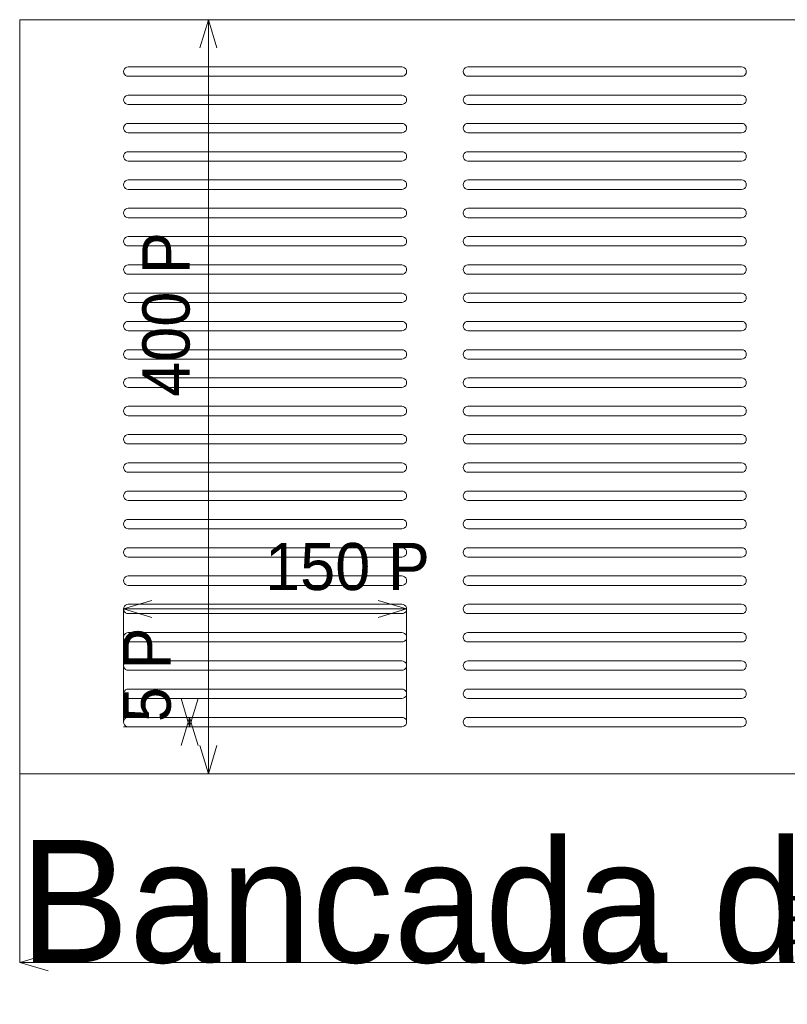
# Model space of a CAD drawing. Header units: millimetres. Extents: x -2233 to 61924, y -68080 to 6847.
# Tile 3 of 256: x 0 to 407, y -61322 to -60800. Entities that reach past the tile are written whole.
import ezdxf

# ---------------------------------------------------------------- set-up
doc = ezdxf.new("R2010")
doc.units = ezdxf.units.MM
for name, color, linetype, lineweight in [('COTAS_P', 1, 'Continuous', 0), ('R27_PANEL_5MM', 7, 'Continuous', 0), ('TEXTOS', 4, 'Continuous', 0)]:
    doc.layers.add(name, color=color, linetype=linetype, lineweight=lineweight)
doc.dimstyles.new('R19_10', dxfattribs={"dimtxt": 25, "dimasz": 15, "dimexe": 15, "dimexo": 8, "dimgap": 10, "dimtad": 1, "dimtih": 1, "dimtoh": 1, "dimdsep": 46, "dimcen": 0.09, "dimadec": 0, "dimazin": 0, "dimtfac": 1, "dimtdec": 4, "dimtofl": 0, "dimtmove": 0, "dimatfit": 3, "dimfxl": 1, "dimtolj": 1, "dimtzin": 0, "dimarcsym": 0})

# ---------------------------------------------------------------- blocks, each defined once
blk = doc.blocks.new('DIM_R27_67')
at = {"layer": 'COTAS_P'}
for p, q in [((0, -61200), (0, -61300)), ((800, -61200), (800, -61300)), ((0, -61300), (15, -61295.5)), ((800, -61300), (785, -61295.5)), ((0, -61300), (800, -61300)), ((0, -61300), (15, -61304.5)), ((800, -61300), (785, -61304.5))]:
    blk.add_line(p, q, dxfattribs=at)
blk.add_text('800 P', height=25, dxfattribs=at).set_placement((400, -61290))
blk = doc.blocks.new('DIM_R27_68')
at = {"layer": 'COTAS_P'}
for p, q in [((0, -60800), (100, -60800)), ((100, -60800), (95.5, -60815)), ((100, -61200), (100, -60800)), ((100, -60800), (104.5, -60815)), ((100, -61200), (95.5, -61185)), ((100, -61200), (104.5, -61185)), ((0, -61200), (100, -61200))]:
    blk.add_line(p, q, dxfattribs=at)
blk.add_text('400 P', height=25, rotation=90, dxfattribs=at).set_placement((90, -61000))
blk = doc.blocks.new('DIM_R27_69')
at = {"layer": 'COTAS_P'}
for p, q in [((90, -61175), (85.5, -61160)), ((90, -61175), (94.5, -61160)), ((55, -61170), (90, -61170)), ((90, -61170), (85.5, -61185)), ((90, -61175), (90, -61170)), ((90, -61170), (94.5, -61185)), ((55, -61175), (90, -61175))]:
    blk.add_line(p, q, dxfattribs=at)
blk.add_text('5 P', height=25, rotation=90, dxfattribs=at).set_placement((80, -61172.5))
blk = doc.blocks.new('DIM_R27_70')
at = {"layer": 'COTAS_P'}
for p, q in [((55, -61112.5), (70, -61108)), ((205, -61112.5), (190, -61108)), ((55, -61172.5), (55, -61112.5)), ((55, -61112.5), (205, -61112.5)), ((55, -61112.5), (70, -61117)), ((205, -61112.5), (190, -61117)), ((205, -61172.5), (205, -61112.5))]:
    blk.add_line(p, q, dxfattribs=at)
blk.add_text('150 P', height=25, dxfattribs=at).set_placement((130, -61102.5))

msp = doc.modelspace()

# ---------------------------------------------------------------- linework, layer by layer
at = {"layer": 'R27_PANEL_5MM'}
for p, q in [((800, -60800), (0, -60800)), ((0, -60800), (0, -61200)), ((55, -60827.5), (55.122, -60826.727)), ((55.122, -60826.727), (55.477, -60826.031)), ((55.477, -60826.031), (56.031, -60825.477)), ((56.031, -60825.477), (56.727, -60825.122)), ((56.727, -60825.122), (57.5, -60825)), ((57.5, -60825), (202.5, -60825)), ((202.5, -60825), (203.273, -60825.122)), ((203.273, -60825.122), (203.969, -60825.477)), ((203.969, -60825.477), (204.523, -60826.031)), ((204.523, -60826.031), (204.878, -60826.727)), ((204.878, -60826.727), (205, -60827.5)), ((235, -60827.5), (235.122, -60826.727)), ((235.122, -60826.727), (235.477, -60826.031)), ((235.477, -60826.031), (236.031, -60825.477)), ((236.031, -60825.477), (236.727, -60825.122)), ((236.727, -60825.122), (237.5, -60825)), ((237.5, -60825), (382.5, -60825)), ((382.5, -60825), (383.273, -60825.122)), ((383.273, -60825.122), (383.969, -60825.477)), ((383.969, -60825.477), (384.523, -60826.031)), ((384.523, -60826.031), (384.878, -60826.727)), ((384.878, -60826.727), (385, -60827.5)), ((55.122, -60828.273), (55, -60827.5)), ((55.477, -60828.969), (55.122, -60828.273)), ((56.031, -60829.523), (55.477, -60828.969)), ((56.727, -60829.878), (56.031, -60829.523)), ((57.5, -60830), (56.727, -60829.878)), ((202.5, -60830), (57.5, -60830)), ((203.273, -60829.878), (202.5, -60830)), ((203.969, -60829.523), (203.273, -60829.878)), ((204.523, -60828.969), (203.969, -60829.523)), ((204.878, -60828.273), (204.523, -60828.969)), ((205, -60827.5), (204.878, -60828.273)), ((235.122, -60828.273), (235, -60827.5)), ((235.477, -60828.969), (235.122, -60828.273)), ((236.031, -60829.523), (235.477, -60828.969)), ((236.727, -60829.878), (236.031, -60829.523)), ((237.5, -60830), (236.727, -60829.878)), ((382.5, -60830), (237.5, -60830)), ((383.273, -60829.878), (382.5, -60830)), ((383.969, -60829.523), (383.273, -60829.878)), ((384.523, -60828.969), (383.969, -60829.523)), ((384.878, -60828.273), (384.523, -60828.969)), ((385, -60827.5), (384.878, -60828.273)), ((55, -60842.5), (55.122, -60841.727)), ((55.122, -60843.273), (55, -60842.5)), ((55.122, -60841.727), (55.477, -60841.031)), ((55.477, -60841.031), (56.031, -60840.477)), ((56.031, -60840.477), (56.727, -60840.122)), ((56.727, -60840.122), (57.5, -60840)), ((57.5, -60840), (202.5, -60840)), ((202.5, -60840), (203.273, -60840.122)), ((203.273, -60840.122), (203.969, -60840.477)), ((203.969, -60840.477), (204.523, -60841.031)), ((204.523, -60841.031), (204.878, -60841.727)), ((204.878, -60841.727), (205, -60842.5)), ((205, -60842.5), (204.878, -60843.273)), ((235, -60842.5), (235.122, -60841.727)), ((235.122, -60843.273), (235, -60842.5)), ((235.122, -60841.727), (235.477, -60841.031)), ((235.477, -60841.031), (236.031, -60840.477)), ((236.031, -60840.477), (236.727, -60840.122)), ((236.727, -60840.122), (237.5, -60840)), ((237.5, -60840), (382.5, -60840)), ((382.5, -60840), (383.273, -60840.122)), ((383.273, -60840.122), (383.969, -60840.477)), ((383.969, -60840.477), (384.523, -60841.031)), ((384.523, -60841.031), (384.878, -60841.727)), ((384.878, -60841.727), (385, -60842.5)), ((385, -60842.5), (384.878, -60843.273)), ((55.477, -60843.969), (55.122, -60843.273)), ((56.031, -60844.523), (55.477, -60843.969)), ((56.727, -60844.878), (56.031, -60844.523)), ((57.5, -60845), (56.727, -60844.878)), ((202.5, -60845), (57.5, -60845)), ((203.273, -60844.878), (202.5, -60845)), ((203.969, -60844.523), (203.273, -60844.878)), ((204.523, -60843.969), (203.969, -60844.523)), ((204.878, -60843.273), (204.523, -60843.969)), ((235.477, -60843.969), (235.122, -60843.273)), ((236.031, -60844.523), (235.477, -60843.969)), ((236.727, -60844.878), (236.031, -60844.523)), ((237.5, -60845), (236.727, -60844.878)), ((382.5, -60845), (237.5, -60845)), ((383.273, -60844.878), (382.5, -60845)), ((383.969, -60844.523), (383.273, -60844.878)), ((384.523, -60843.969), (383.969, -60844.523)), ((384.878, -60843.273), (384.523, -60843.969)), ((55, -60857.5), (55.122, -60856.727)), ((55.122, -60858.273), (55, -60857.5)), ((55.122, -60856.727), (55.477, -60856.031)), ((55.477, -60858.969), (55.122, -60858.273)), ((55.477, -60856.031), (56.031, -60855.477)), ((56.031, -60855.477), (56.727, -60855.122)), ((56.727, -60855.122), (57.5, -60855)), ((57.5, -60855), (202.5, -60855)), ((202.5, -60855), (203.273, -60855.122)), ((203.273, -60855.122), (203.969, -60855.477)), ((203.969, -60855.477), (204.523, -60856.031)), ((204.523, -60856.031), (204.878, -60856.727)), ((204.878, -60858.273), (204.523, -60858.969)), ((204.878, -60856.727), (205, -60857.5)), ((205, -60857.5), (204.878, -60858.273)), ((235, -60857.5), (235.122, -60856.727)), ((235.122, -60858.273), (235, -60857.5)), ((235.122, -60856.727), (235.477, -60856.031)), ((235.477, -60858.969), (235.122, -60858.273)), ((235.477, -60856.031), (236.031, -60855.477)), ((236.031, -60855.477), (236.727, -60855.122)), ((236.727, -60855.122), (237.5, -60855)), ((237.5, -60855), (382.5, -60855)), ((382.5, -60855), (383.273, -60855.122)), ((383.273, -60855.122), (383.969, -60855.477)), ((383.969, -60855.477), (384.523, -60856.031)), ((384.523, -60856.031), (384.878, -60856.727)), ((384.878, -60858.273), (384.523, -60858.969)), ((384.878, -60856.727), (385, -60857.5)), ((385, -60857.5), (384.878, -60858.273)), ((56.031, -60859.523), (55.477, -60858.969)), ((56.727, -60859.878), (56.031, -60859.523)), ((57.5, -60860), (56.727, -60859.878)), ((202.5, -60860), (57.5, -60860)), ((203.273, -60859.878), (202.5, -60860)), ((203.969, -60859.523), (203.273, -60859.878)), ((204.523, -60858.969), (203.969, -60859.523)), ((236.031, -60859.523), (235.477, -60858.969)), ((236.727, -60859.878), (236.031, -60859.523)), ((237.5, -60860), (236.727, -60859.878)), ((382.5, -60860), (237.5, -60860)), ((383.273, -60859.878), (382.5, -60860)), ((383.969, -60859.523), (383.273, -60859.878)), ((384.523, -60858.969), (383.969, -60859.523)), ((55, -60872.5), (55.122, -60871.727)), ((55.122, -60873.273), (55, -60872.5)), ((55.122, -60871.727), (55.477, -60871.031)), ((55.477, -60873.969), (55.122, -60873.273)), ((55.477, -60871.031), (56.031, -60870.477)), ((56.031, -60874.523), (55.477, -60873.969)), ((56.031, -60870.477), (56.727, -60870.122)), ((56.727, -60870.122), (57.5, -60870)), ((57.5, -60870), (202.5, -60870)), ((202.5, -60870), (203.273, -60870.122)), ((203.273, -60870.122), (203.969, -60870.477)), ((203.969, -60870.477), (204.523, -60871.031)), ((204.523, -60873.969), (203.969, -60874.523)), ((204.523, -60871.031), (204.878, -60871.727)), ((204.878, -60873.273), (204.523, -60873.969)), ((204.878, -60871.727), (205, -60872.5)), ((205, -60872.5), (204.878, -60873.273)), ((235, -60872.5), (235.122, -60871.727)), ((235.122, -60873.273), (235, -60872.5)), ((235.122, -60871.727), (235.477, -60871.031)), ((235.477, -60873.969), (235.122, -60873.273)), ((235.477, -60871.031), (236.031, -60870.477)), ((236.031, -60874.523), (235.477, -60873.969)), ((236.031, -60870.477), (236.727, -60870.122)), ((236.727, -60870.122), (237.5, -60870)), ((237.5, -60870), (382.5, -60870)), ((382.5, -60870), (383.273, -60870.122)), ((383.273, -60870.122), (383.969, -60870.477)), ((383.969, -60870.477), (384.523, -60871.031)), ((384.523, -60873.969), (383.969, -60874.523)), ((384.523, -60871.031), (384.878, -60871.727)), ((384.878, -60873.273), (384.523, -60873.969)), ((384.878, -60871.727), (385, -60872.5)), ((385, -60872.5), (384.878, -60873.273)), ((56.727, -60874.878), (56.031, -60874.523)), ((57.5, -60875), (56.727, -60874.878)), ((202.5, -60875), (57.5, -60875)), ((203.273, -60874.878), (202.5, -60875)), ((203.969, -60874.523), (203.273, -60874.878)), ((236.727, -60874.878), (236.031, -60874.523)), ((237.5, -60875), (236.727, -60874.878)), ((382.5, -60875), (237.5, -60875)), ((383.273, -60874.878), (382.5, -60875)), ((383.969, -60874.523), (383.273, -60874.878)), ((55, -60887.5), (55.122, -60886.727)), ((55.122, -60888.273), (55, -60887.5)), ((55.122, -60886.727), (55.477, -60886.031)), ((55.477, -60888.969), (55.122, -60888.273)), ((55.477, -60886.031), (56.031, -60885.477)), ((56.031, -60889.523), (55.477, -60888.969)), ((56.031, -60885.477), (56.727, -60885.122)), ((56.727, -60889.878), (56.031, -60889.523)), ((56.727, -60885.122), (57.5, -60885)), ((57.5, -60890), (56.727, -60889.878)), ((57.5, -60885), (202.5, -60885)), ((202.5, -60890), (57.5, -60890)), ((202.5, -60885), (203.273, -60885.122)), ((203.273, -60889.878), (202.5, -60890)), ((203.273, -60885.122), (203.969, -60885.477)), ((203.969, -60889.523), (203.273, -60889.878)), ((203.969, -60885.477), (204.523, -60886.031)), ((204.523, -60888.969), (203.969, -60889.523)), ((204.523, -60886.031), (204.878, -60886.727)), ((204.878, -60888.273), (204.523, -60888.969)), ((204.878, -60886.727), (205, -60887.5)), ((205, -60887.5), (204.878, -60888.273)), ((235, -60887.5), (235.122, -60886.727)), ((235.122, -60888.273), (235, -60887.5)), ((235.122, -60886.727), (235.477, -60886.031)), ((235.477, -60888.969), (235.122, -60888.273)), ((235.477, -60886.031), (236.031, -60885.477)), ((236.031, -60889.523), (235.477, -60888.969)), ((236.031, -60885.477), (236.727, -60885.122)), ((236.727, -60889.878), (236.031, -60889.523)), ((236.727, -60885.122), (237.5, -60885)), ((237.5, -60890), (236.727, -60889.878)), ((237.5, -60885), (382.5, -60885)), ((382.5, -60890), (237.5, -60890)), ((382.5, -60885), (383.273, -60885.122)), ((383.273, -60889.878), (382.5, -60890)), ((383.273, -60885.122), (383.969, -60885.477)), ((383.969, -60889.523), (383.273, -60889.878)), ((383.969, -60885.477), (384.523, -60886.031)), ((384.523, -60888.969), (383.969, -60889.523)), ((384.523, -60886.031), (384.878, -60886.727)), ((384.878, -60888.273), (384.523, -60888.969)), ((384.878, -60886.727), (385, -60887.5)), ((385, -60887.5), (384.878, -60888.273)), ((55.477, -60901.031), (56.031, -60900.477)), ((56.031, -60900.477), (56.727, -60900.122)), ((56.727, -60900.122), (57.5, -60900)), ((57.5, -60900), (202.5, -60900)), ((202.5, -60900), (203.273, -60900.122)), ((203.273, -60900.122), (203.969, -60900.477)), ((203.969, -60900.477), (204.523, -60901.031)), ((235.477, -60901.031), (236.031, -60900.477)), ((236.031, -60900.477), (236.727, -60900.122)), ((236.727, -60900.122), (237.5, -60900)), ((237.5, -60900), (382.5, -60900)), ((382.5, -60900), (383.273, -60900.122)), ((383.273, -60900.122), (383.969, -60900.477)), ((383.969, -60900.477), (384.523, -60901.031)), ((55, -60902.5), (55.122, -60901.727)), ((55.122, -60903.273), (55, -60902.5)), ((55.122, -60901.727), (55.477, -60901.031)), ((55.477, -60903.969), (55.122, -60903.273)), ((56.031, -60904.523), (55.477, -60903.969)), ((56.727, -60904.878), (56.031, -60904.523)), ((57.5, -60905), (56.727, -60904.878)), ((202.5, -60905), (57.5, -60905)), ((203.273, -60904.878), (202.5, -60905)), ((203.969, -60904.523), (203.273, -60904.878)), ((204.523, -60903.969), (203.969, -60904.523)), ((204.523, -60901.031), (204.878, -60901.727)), ((204.878, -60903.273), (204.523, -60903.969)), ((204.878, -60901.727), (205, -60902.5)), ((205, -60902.5), (204.878, -60903.273)), ((235, -60902.5), (235.122, -60901.727)), ((235.122, -60903.273), (235, -60902.5)), ((235.122, -60901.727), (235.477, -60901.031)), ((235.477, -60903.969), (235.122, -60903.273)), ((236.031, -60904.523), (235.477, -60903.969)), ((236.727, -60904.878), (236.031, -60904.523)), ((237.5, -60905), (236.727, -60904.878)), ((382.5, -60905), (237.5, -60905)), ((383.273, -60904.878), (382.5, -60905)), ((383.969, -60904.523), (383.273, -60904.878)), ((384.523, -60903.969), (383.969, -60904.523)), ((384.523, -60901.031), (384.878, -60901.727)), ((384.878, -60903.273), (384.523, -60903.969)), ((384.878, -60901.727), (385, -60902.5)), ((385, -60902.5), (384.878, -60903.273)), ((55.122, -60916.727), (55.477, -60916.031)), ((55.477, -60916.031), (56.031, -60915.477)), ((56.031, -60915.477), (56.727, -60915.122)), ((56.727, -60915.122), (57.5, -60915)), ((57.5, -60915), (202.5, -60915)), ((202.5, -60915), (203.273, -60915.122)), ((203.273, -60915.122), (203.969, -60915.477)), ((203.969, -60915.477), (204.523, -60916.031)), ((204.523, -60916.031), (204.878, -60916.727)), ((235.122, -60916.727), (235.477, -60916.031)), ((235.477, -60916.031), (236.031, -60915.477)), ((236.031, -60915.477), (236.727, -60915.122)), ((236.727, -60915.122), (237.5, -60915)), ((237.5, -60915), (382.5, -60915)), ((382.5, -60915), (383.273, -60915.122)), ((383.273, -60915.122), (383.969, -60915.477)), ((383.969, -60915.477), (384.523, -60916.031)), ((384.523, -60916.031), (384.878, -60916.727)), ((55, -60917.5), (55.122, -60916.727)), ((55.122, -60918.273), (55, -60917.5)), ((55.477, -60918.969), (55.122, -60918.273)), ((56.031, -60919.523), (55.477, -60918.969)), ((56.727, -60919.878), (56.031, -60919.523)), ((57.5, -60920), (56.727, -60919.878)), ((202.5, -60920), (57.5, -60920)), ((203.273, -60919.878), (202.5, -60920)), ((203.969, -60919.523), (203.273, -60919.878)), ((204.523, -60918.969), (203.969, -60919.523)), ((204.878, -60918.273), (204.523, -60918.969)), ((204.878, -60916.727), (205, -60917.5)), ((205, -60917.5), (204.878, -60918.273)), ((235, -60917.5), (235.122, -60916.727)), ((235.122, -60918.273), (235, -60917.5)), ((235.477, -60918.969), (235.122, -60918.273)), ((236.031, -60919.523), (235.477, -60918.969)), ((236.727, -60919.878), (236.031, -60919.523)), ((237.5, -60920), (236.727, -60919.878)), ((382.5, -60920), (237.5, -60920)), ((383.273, -60919.878), (382.5, -60920)), ((383.969, -60919.523), (383.273, -60919.878)), ((384.523, -60918.969), (383.969, -60919.523)), ((384.878, -60918.273), (384.523, -60918.969)), ((384.878, -60916.727), (385, -60917.5)), ((385, -60917.5), (384.878, -60918.273)), ((55, -60932.5), (55.122, -60931.727)), ((55.122, -60931.727), (55.477, -60931.031)), ((55.477, -60931.031), (56.031, -60930.477)), ((56.031, -60930.477), (56.727, -60930.122)), ((56.727, -60930.122), (57.5, -60930)), ((57.5, -60930), (202.5, -60930)), ((202.5, -60930), (203.273, -60930.122)), ((203.273, -60930.122), (203.969, -60930.477)), ((203.969, -60930.477), (204.523, -60931.031)), ((204.523, -60931.031), (204.878, -60931.727)), ((204.878, -60931.727), (205, -60932.5)), ((235, -60932.5), (235.122, -60931.727)), ((235.122, -60931.727), (235.477, -60931.031)), ((235.477, -60931.031), (236.031, -60930.477)), ((236.031, -60930.477), (236.727, -60930.122)), ((236.727, -60930.122), (237.5, -60930)), ((237.5, -60930), (382.5, -60930)), ((382.5, -60930), (383.273, -60930.122)), ((383.273, -60930.122), (383.969, -60930.477)), ((383.969, -60930.477), (384.523, -60931.031)), ((384.523, -60931.031), (384.878, -60931.727)), ((384.878, -60931.727), (385, -60932.5)), ((55.122, -60933.273), (55, -60932.5)), ((55.477, -60933.969), (55.122, -60933.273)), ((56.031, -60934.523), (55.477, -60933.969)), ((56.727, -60934.878), (56.031, -60934.523)), ((57.5, -60935), (56.727, -60934.878)), ((202.5, -60935), (57.5, -60935)), ((203.273, -60934.878), (202.5, -60935)), ((203.969, -60934.523), (203.273, -60934.878)), ((204.523, -60933.969), (203.969, -60934.523)), ((204.878, -60933.273), (204.523, -60933.969)), ((205, -60932.5), (204.878, -60933.273)), ((235.122, -60933.273), (235, -60932.5)), ((235.477, -60933.969), (235.122, -60933.273)), ((236.031, -60934.523), (235.477, -60933.969)), ((236.727, -60934.878), (236.031, -60934.523)), ((237.5, -60935), (236.727, -60934.878)), ((382.5, -60935), (237.5, -60935)), ((383.273, -60934.878), (382.5, -60935)), ((383.969, -60934.523), (383.273, -60934.878)), ((384.523, -60933.969), (383.969, -60934.523)), ((384.878, -60933.273), (384.523, -60933.969)), ((385, -60932.5), (384.878, -60933.273)), ((55, -60947.5), (55.122, -60946.727)), ((55.122, -60948.273), (55, -60947.5)), ((55.122, -60946.727), (55.477, -60946.031)), ((55.477, -60946.031), (56.031, -60945.477)), ((56.031, -60945.477), (56.727, -60945.122)), ((56.727, -60945.122), (57.5, -60945)), ((57.5, -60945), (202.5, -60945)), ((202.5, -60945), (203.273, -60945.122)), ((203.273, -60945.122), (203.969, -60945.477)), ((203.969, -60945.477), (204.523, -60946.031)), ((204.523, -60946.031), (204.878, -60946.727)), ((204.878, -60946.727), (205, -60947.5)), ((205, -60947.5), (204.878, -60948.273)), ((235, -60947.5), (235.122, -60946.727)), ((235.122, -60948.273), (235, -60947.5)), ((235.122, -60946.727), (235.477, -60946.031)), ((235.477, -60946.031), (236.031, -60945.477)), ((236.031, -60945.477), (236.727, -60945.122)), ((236.727, -60945.122), (237.5, -60945)), ((237.5, -60945), (382.5, -60945)), ((382.5, -60945), (383.273, -60945.122)), ((383.273, -60945.122), (383.969, -60945.477)), ((383.969, -60945.477), (384.523, -60946.031)), ((384.523, -60946.031), (384.878, -60946.727)), ((384.878, -60946.727), (385, -60947.5)), ((385, -60947.5), (384.878, -60948.273)), ((55.477, -60948.969), (55.122, -60948.273)), ((56.031, -60949.523), (55.477, -60948.969)), ((56.727, -60949.878), (56.031, -60949.523)), ((57.5, -60950), (56.727, -60949.878)), ((202.5, -60950), (57.5, -60950)), ((203.273, -60949.878), (202.5, -60950)), ((203.969, -60949.523), (203.273, -60949.878)), ((204.523, -60948.969), (203.969, -60949.523)), ((204.878, -60948.273), (204.523, -60948.969)), ((235.477, -60948.969), (235.122, -60948.273)), ((236.031, -60949.523), (235.477, -60948.969)), ((236.727, -60949.878), (236.031, -60949.523)), ((237.5, -60950), (236.727, -60949.878)), ((382.5, -60950), (237.5, -60950)), ((383.273, -60949.878), (382.5, -60950)), ((383.969, -60949.523), (383.273, -60949.878)), ((384.523, -60948.969), (383.969, -60949.523)), ((384.878, -60948.273), (384.523, -60948.969)), ((55, -60962.5), (55.122, -60961.727)), ((55.122, -60963.273), (55, -60962.5)), ((55.122, -60961.727), (55.477, -60961.031)), ((55.477, -60961.031), (56.031, -60960.477)), ((56.031, -60960.477), (56.727, -60960.122)), ((56.727, -60960.122), (57.5, -60960)), ((57.5, -60960), (202.5, -60960)), ((202.5, -60960), (203.273, -60960.122)), ((203.273, -60960.122), (203.969, -60960.477)), ((203.969, -60960.477), (204.523, -60961.031)), ((204.523, -60961.031), (204.878, -60961.727)), ((204.878, -60961.727), (205, -60962.5)), ((205, -60962.5), (204.878, -60963.273)), ((235, -60962.5), (235.122, -60961.727)), ((235.122, -60963.273), (235, -60962.5)), ((235.122, -60961.727), (235.477, -60961.031)), ((235.477, -60961.031), (236.031, -60960.477)), ((236.031, -60960.477), (236.727, -60960.122)), ((236.727, -60960.122), (237.5, -60960)), ((237.5, -60960), (382.5, -60960)), ((382.5, -60960), (383.273, -60960.122)), ((383.273, -60960.122), (383.969, -60960.477)), ((383.969, -60960.477), (384.523, -60961.031)), ((384.523, -60961.031), (384.878, -60961.727)), ((384.878, -60961.727), (385, -60962.5)), ((385, -60962.5), (384.878, -60963.273)), ((55.477, -60963.969), (55.122, -60963.273)), ((56.031, -60964.523), (55.477, -60963.969)), ((56.727, -60964.878), (56.031, -60964.523)), ((57.5, -60965), (56.727, -60964.878)), ((202.5, -60965), (57.5, -60965)), ((203.273, -60964.878), (202.5, -60965)), ((203.969, -60964.523), (203.273, -60964.878)), ((204.523, -60963.969), (203.969, -60964.523)), ((204.878, -60963.273), (204.523, -60963.969)), ((235.477, -60963.969), (235.122, -60963.273)), ((236.031, -60964.523), (235.477, -60963.969)), ((236.727, -60964.878), (236.031, -60964.523)), ((237.5, -60965), (236.727, -60964.878)), ((382.5, -60965), (237.5, -60965)), ((383.273, -60964.878), (382.5, -60965)), ((383.969, -60964.523), (383.273, -60964.878)), ((384.523, -60963.969), (383.969, -60964.523)), ((384.878, -60963.273), (384.523, -60963.969)), ((55, -60977.5), (55.122, -60976.727)), ((55.122, -60978.273), (55, -60977.5)), ((55.122, -60976.727), (55.477, -60976.031)), ((55.477, -60978.969), (55.122, -60978.273)), ((55.477, -60976.031), (56.031, -60975.477)), ((56.031, -60975.477), (56.727, -60975.122)), ((56.727, -60975.122), (57.5, -60975)), ((57.5, -60975), (202.5, -60975)), ((202.5, -60975), (203.273, -60975.122)), ((203.273, -60975.122), (203.969, -60975.477)), ((203.969, -60975.477), (204.523, -60976.031)), ((204.523, -60976.031), (204.878, -60976.727)), ((204.878, -60978.273), (204.523, -60978.969)), ((204.878, -60976.727), (205, -60977.5)), ((205, -60977.5), (204.878, -60978.273)), ((235, -60977.5), (235.122, -60976.727)), ((235.122, -60978.273), (235, -60977.5)), ((235.122, -60976.727), (235.477, -60976.031)), ((235.477, -60978.969), (235.122, -60978.273)), ((235.477, -60976.031), (236.031, -60975.477)), ((236.031, -60975.477), (236.727, -60975.122)), ((236.727, -60975.122), (237.5, -60975)), ((237.5, -60975), (382.5, -60975)), ((382.5, -60975), (383.273, -60975.122)), ((383.273, -60975.122), (383.969, -60975.477)), ((383.969, -60975.477), (384.523, -60976.031)), ((384.523, -60976.031), (384.878, -60976.727)), ((384.878, -60978.273), (384.523, -60978.969)), ((384.878, -60976.727), (385, -60977.5)), ((385, -60977.5), (384.878, -60978.273)), ((56.031, -60979.523), (55.477, -60978.969)), ((56.727, -60979.878), (56.031, -60979.523)), ((57.5, -60980), (56.727, -60979.878)), ((202.5, -60980), (57.5, -60980)), ((203.273, -60979.878), (202.5, -60980)), ((203.969, -60979.523), (203.273, -60979.878)), ((204.523, -60978.969), (203.969, -60979.523)), ((236.031, -60979.523), (235.477, -60978.969)), ((236.727, -60979.878), (236.031, -60979.523)), ((237.5, -60980), (236.727, -60979.878)), ((382.5, -60980), (237.5, -60980)), ((383.273, -60979.878), (382.5, -60980)), ((383.969, -60979.523), (383.273, -60979.878)), ((384.523, -60978.969), (383.969, -60979.523)), ((55, -60992.5), (55.122, -60991.727)), ((55.122, -60993.273), (55, -60992.5)), ((55.122, -60991.727), (55.477, -60991.031)), ((55.477, -60993.969), (55.122, -60993.273)), ((55.477, -60991.031), (56.031, -60990.477)), ((56.031, -60994.523), (55.477, -60993.969)), ((56.031, -60990.477), (56.727, -60990.122)), ((56.727, -60994.878), (56.031, -60994.523)), ((56.727, -60990.122), (57.5, -60990)), ((57.5, -60990), (202.5, -60990)), ((202.5, -60990), (203.273, -60990.122)), ((203.273, -60990.122), (203.969, -60990.477)), ((203.969, -60994.523), (203.273, -60994.878)), ((203.969, -60990.477), (204.523, -60991.031)), ((204.523, -60993.969), (203.969, -60994.523)), ((204.523, -60991.031), (204.878, -60991.727)), ((204.878, -60993.273), (204.523, -60993.969)), ((204.878, -60991.727), (205, -60992.5)), ((205, -60992.5), (204.878, -60993.273)), ((235, -60992.5), (235.122, -60991.727)), ((235.122, -60993.273), (235, -60992.5)), ((235.122, -60991.727), (235.477, -60991.031)), ((235.477, -60993.969), (235.122, -60993.273)), ((235.477, -60991.031), (236.031, -60990.477)), ((236.031, -60994.523), (235.477, -60993.969)), ((236.031, -60990.477), (236.727, -60990.122)), ((236.727, -60994.878), (236.031, -60994.523)), ((236.727, -60990.122), (237.5, -60990)), ((237.5, -60990), (382.5, -60990)), ((382.5, -60990), (383.273, -60990.122)), ((383.273, -60990.122), (383.969, -60990.477)), ((383.969, -60994.523), (383.273, -60994.878)), ((383.969, -60990.477), (384.523, -60991.031)), ((384.523, -60993.969), (383.969, -60994.523)), ((384.523, -60991.031), (384.878, -60991.727)), ((384.878, -60993.273), (384.523, -60993.969)), ((384.878, -60991.727), (385, -60992.5)), ((385, -60992.5), (384.878, -60993.273)), ((57.5, -60995), (56.727, -60994.878)), ((202.5, -60995), (57.5, -60995)), ((203.273, -60994.878), (202.5, -60995)), ((237.5, -60995), (236.727, -60994.878)), ((382.5, -60995), (237.5, -60995)), ((383.273, -60994.878), (382.5, -60995)), ((56.727, -61005.122), (57.5, -61005)), ((57.5, -61005), (202.5, -61005)), ((202.5, -61005), (203.273, -61005.122)), ((236.727, -61005.122), (237.5, -61005)), ((237.5, -61005), (382.5, -61005)), ((382.5, -61005), (383.273, -61005.122)), ((55, -61007.5), (55.122, -61006.727)), ((55.122, -61008.273), (55, -61007.5)), ((55.122, -61006.727), (55.477, -61006.031)), ((55.477, -61008.969), (55.122, -61008.273)), ((55.477, -61006.031), (56.031, -61005.477)), ((56.031, -61009.523), (55.477, -61008.969)), ((56.031, -61005.477), (56.727, -61005.122)), ((56.727, -61009.878), (56.031, -61009.523)), ((57.5, -61010), (56.727, -61009.878)), ((202.5, -61010), (57.5, -61010)), ((203.273, -61009.878), (202.5, -61010)), ((203.273, -61005.122), (203.969, -61005.477)), ((203.969, -61009.523), (203.273, -61009.878)), ((203.969, -61005.477), (204.523, -61006.031)), ((204.523, -61008.969), (203.969, -61009.523)), ((204.523, -61006.031), (204.878, -61006.727)), ((204.878, -61008.273), (204.523, -61008.969)), ((204.878, -61006.727), (205, -61007.5)), ((205, -61007.5), (204.878, -61008.273)), ((235, -61007.5), (235.122, -61006.727)), ((235.122, -61008.273), (235, -61007.5)), ((235.122, -61006.727), (235.477, -61006.031)), ((235.477, -61008.969), (235.122, -61008.273)), ((235.477, -61006.031), (236.031, -61005.477)), ((236.031, -61009.523), (235.477, -61008.969)), ((236.031, -61005.477), (236.727, -61005.122)), ((236.727, -61009.878), (236.031, -61009.523)), ((237.5, -61010), (236.727, -61009.878)), ((382.5, -61010), (237.5, -61010)), ((383.273, -61009.878), (382.5, -61010)), ((383.273, -61005.122), (383.969, -61005.477)), ((383.969, -61009.523), (383.273, -61009.878)), ((383.969, -61005.477), (384.523, -61006.031)), ((384.523, -61008.969), (383.969, -61009.523)), ((384.523, -61006.031), (384.878, -61006.727)), ((384.878, -61008.273), (384.523, -61008.969)), ((384.878, -61006.727), (385, -61007.5)), ((385, -61007.5), (384.878, -61008.273)), ((55.477, -61021.031), (56.031, -61020.477)), ((56.031, -61020.477), (56.727, -61020.122)), ((56.727, -61020.122), (57.5, -61020)), ((57.5, -61020), (202.5, -61020)), ((202.5, -61020), (203.273, -61020.122)), ((203.273, -61020.122), (203.969, -61020.477)), ((203.969, -61020.477), (204.523, -61021.031)), ((235.477, -61021.031), (236.031, -61020.477)), ((236.031, -61020.477), (236.727, -61020.122)), ((236.727, -61020.122), (237.5, -61020)), ((237.5, -61020), (382.5, -61020)), ((382.5, -61020), (383.273, -61020.122)), ((383.273, -61020.122), (383.969, -61020.477)), ((383.969, -61020.477), (384.523, -61021.031)), ((55, -61022.5), (55.122, -61021.727)), ((55.122, -61023.273), (55, -61022.5)), ((55.122, -61021.727), (55.477, -61021.031)), ((55.477, -61023.969), (55.122, -61023.273)), ((56.031, -61024.523), (55.477, -61023.969)), ((56.727, -61024.878), (56.031, -61024.523)), ((57.5, -61025), (56.727, -61024.878)), ((202.5, -61025), (57.5, -61025)), ((203.273, -61024.878), (202.5, -61025)), ((203.969, -61024.523), (203.273, -61024.878)), ((204.523, -61023.969), (203.969, -61024.523)), ((204.523, -61021.031), (204.878, -61021.727)), ((204.878, -61023.273), (204.523, -61023.969)), ((204.878, -61021.727), (205, -61022.5)), ((205, -61022.5), (204.878, -61023.273)), ((235, -61022.5), (235.122, -61021.727)), ((235.122, -61023.273), (235, -61022.5)), ((235.122, -61021.727), (235.477, -61021.031)), ((235.477, -61023.969), (235.122, -61023.273)), ((236.031, -61024.523), (235.477, -61023.969)), ((236.727, -61024.878), (236.031, -61024.523)), ((237.5, -61025), (236.727, -61024.878)), ((382.5, -61025), (237.5, -61025)), ((383.273, -61024.878), (382.5, -61025)), ((383.969, -61024.523), (383.273, -61024.878)), ((384.523, -61023.969), (383.969, -61024.523)), ((384.523, -61021.031), (384.878, -61021.727)), ((384.878, -61023.273), (384.523, -61023.969)), ((384.878, -61021.727), (385, -61022.5)), ((385, -61022.5), (384.878, -61023.273)), ((55.122, -61036.727), (55.477, -61036.031)), ((55.477, -61036.031), (56.031, -61035.477)), ((56.031, -61035.477), (56.727, -61035.122)), ((56.727, -61035.122), (57.5, -61035)), ((57.5, -61035), (202.5, -61035)), ((202.5, -61035), (203.273, -61035.122)), ((203.273, -61035.122), (203.969, -61035.477)), ((203.969, -61035.477), (204.523, -61036.031)), ((204.523, -61036.031), (204.878, -61036.727)), ((235.122, -61036.727), (235.477, -61036.031)), ((235.477, -61036.031), (236.031, -61035.477)), ((236.031, -61035.477), (236.727, -61035.122)), ((236.727, -61035.122), (237.5, -61035)), ((237.5, -61035), (382.5, -61035)), ((382.5, -61035), (383.273, -61035.122)), ((383.273, -61035.122), (383.969, -61035.477)), ((383.969, -61035.477), (384.523, -61036.031)), ((384.523, -61036.031), (384.878, -61036.727)), ((55, -61037.5), (55.122, -61036.727)), ((55.122, -61038.273), (55, -61037.5)), ((55.477, -61038.969), (55.122, -61038.273)), ((56.031, -61039.523), (55.477, -61038.969)), ((56.727, -61039.878), (56.031, -61039.523)), ((57.5, -61040), (56.727, -61039.878)), ((202.5, -61040), (57.5, -61040)), ((203.273, -61039.878), (202.5, -61040)), ((203.969, -61039.523), (203.273, -61039.878)), ((204.523, -61038.969), (203.969, -61039.523)), ((204.878, -61038.273), (204.523, -61038.969)), ((204.878, -61036.727), (205, -61037.5)), ((205, -61037.5), (204.878, -61038.273)), ((235, -61037.5), (235.122, -61036.727)), ((235.122, -61038.273), (235, -61037.5)), ((235.477, -61038.969), (235.122, -61038.273)), ((236.031, -61039.523), (235.477, -61038.969)), ((236.727, -61039.878), (236.031, -61039.523)), ((237.5, -61040), (236.727, -61039.878)), ((382.5, -61040), (237.5, -61040)), ((383.273, -61039.878), (382.5, -61040)), ((383.969, -61039.523), (383.273, -61039.878)), ((384.523, -61038.969), (383.969, -61039.523)), ((384.878, -61038.273), (384.523, -61038.969)), ((384.878, -61036.727), (385, -61037.5)), ((385, -61037.5), (384.878, -61038.273)), ((55, -61052.5), (55.122, -61051.727)), ((55.122, -61051.727), (55.477, -61051.031)), ((55.477, -61051.031), (56.031, -61050.477)), ((56.031, -61050.477), (56.727, -61050.122)), ((56.727, -61050.122), (57.5, -61050)), ((57.5, -61050), (202.5, -61050)), ((202.5, -61050), (203.273, -61050.122)), ((203.273, -61050.122), (203.969, -61050.477)), ((203.969, -61050.477), (204.523, -61051.031)), ((204.523, -61051.031), (204.878, -61051.727)), ((204.878, -61051.727), (205, -61052.5)), ((235, -61052.5), (235.122, -61051.727)), ((235.122, -61051.727), (235.477, -61051.031)), ((235.477, -61051.031), (236.031, -61050.477)), ((236.031, -61050.477), (236.727, -61050.122)), ((236.727, -61050.122), (237.5, -61050)), ((237.5, -61050), (382.5, -61050)), ((382.5, -61050), (383.273, -61050.122)), ((383.273, -61050.122), (383.969, -61050.477)), ((383.969, -61050.477), (384.523, -61051.031)), ((384.523, -61051.031), (384.878, -61051.727)), ((384.878, -61051.727), (385, -61052.5)), ((55.122, -61053.273), (55, -61052.5)), ((55.477, -61053.969), (55.122, -61053.273)), ((56.031, -61054.523), (55.477, -61053.969)), ((56.727, -61054.878), (56.031, -61054.523)), ((57.5, -61055), (56.727, -61054.878)), ((202.5, -61055), (57.5, -61055)), ((203.273, -61054.878), (202.5, -61055)), ((203.969, -61054.523), (203.273, -61054.878)), ((204.523, -61053.969), (203.969, -61054.523)), ((204.878, -61053.273), (204.523, -61053.969)), ((205, -61052.5), (204.878, -61053.273)), ((235.122, -61053.273), (235, -61052.5)), ((235.477, -61053.969), (235.122, -61053.273)), ((236.031, -61054.523), (235.477, -61053.969)), ((236.727, -61054.878), (236.031, -61054.523)), ((237.5, -61055), (236.727, -61054.878)), ((382.5, -61055), (237.5, -61055)), ((383.273, -61054.878), (382.5, -61055)), ((383.969, -61054.523), (383.273, -61054.878)), ((384.523, -61053.969), (383.969, -61054.523)), ((384.878, -61053.273), (384.523, -61053.969)), ((385, -61052.5), (384.878, -61053.273)), ((55, -61067.5), (55.122, -61066.727)), ((55.122, -61068.273), (55, -61067.5)), ((55.122, -61066.727), (55.477, -61066.031)), ((55.477, -61066.031), (56.031, -61065.477)), ((56.031, -61065.477), (56.727, -61065.122)), ((56.727, -61065.122), (57.5, -61065)), ((57.5, -61065), (202.5, -61065)), ((202.5, -61065), (203.273, -61065.122)), ((203.273, -61065.122), (203.969, -61065.477)), ((203.969, -61065.477), (204.523, -61066.031)), ((204.523, -61066.031), (204.878, -61066.727)), ((204.878, -61066.727), (205, -61067.5)), ((205, -61067.5), (204.878, -61068.273)), ((235, -61067.5), (235.122, -61066.727)), ((235.122, -61068.273), (235, -61067.5)), ((235.122, -61066.727), (235.477, -61066.031)), ((235.477, -61066.031), (236.031, -61065.477)), ((236.031, -61065.477), (236.727, -61065.122)), ((236.727, -61065.122), (237.5, -61065)), ((237.5, -61065), (382.5, -61065)), ((382.5, -61065), (383.273, -61065.122)), ((383.273, -61065.122), (383.969, -61065.477)), ((383.969, -61065.477), (384.523, -61066.031)), ((384.523, -61066.031), (384.878, -61066.727)), ((384.878, -61066.727), (385, -61067.5)), ((385, -61067.5), (384.878, -61068.273)), ((55.477, -61068.969), (55.122, -61068.273)), ((56.031, -61069.523), (55.477, -61068.969)), ((56.727, -61069.878), (56.031, -61069.523)), ((57.5, -61070), (56.727, -61069.878)), ((202.5, -61070), (57.5, -61070)), ((203.273, -61069.878), (202.5, -61070)), ((203.969, -61069.523), (203.273, -61069.878)), ((204.523, -61068.969), (203.969, -61069.523)), ((204.878, -61068.273), (204.523, -61068.969)), ((235.477, -61068.969), (235.122, -61068.273)), ((236.031, -61069.523), (235.477, -61068.969)), ((236.727, -61069.878), (236.031, -61069.523)), ((237.5, -61070), (236.727, -61069.878)), ((382.5, -61070), (237.5, -61070)), ((383.273, -61069.878), (382.5, -61070)), ((383.969, -61069.523), (383.273, -61069.878)), ((384.523, -61068.969), (383.969, -61069.523)), ((384.878, -61068.273), (384.523, -61068.969)), ((55, -61082.5), (55.122, -61081.727)), ((55.122, -61083.273), (55, -61082.5)), ((55.122, -61081.727), (55.477, -61081.031)), ((55.477, -61083.969), (55.122, -61083.273)), ((55.477, -61081.031), (56.031, -61080.477)), ((56.031, -61080.477), (56.727, -61080.122)), ((56.727, -61080.122), (57.5, -61080)), ((57.5, -61080), (202.5, -61080)), ((202.5, -61080), (203.273, -61080.122)), ((203.273, -61080.122), (203.969, -61080.477)), ((203.969, -61080.477), (204.523, -61081.031)), ((204.523, -61081.031), (204.878, -61081.727)), ((204.878, -61083.273), (204.523, -61083.969)), ((204.878, -61081.727), (205, -61082.5)), ((205, -61082.5), (204.878, -61083.273)), ((235, -61082.5), (235.122, -61081.727)), ((235.122, -61083.273), (235, -61082.5)), ((235.122, -61081.727), (235.477, -61081.031)), ((235.477, -61083.969), (235.122, -61083.273)), ((235.477, -61081.031), (236.031, -61080.477)), ((236.031, -61080.477), (236.727, -61080.122)), ((236.727, -61080.122), (237.5, -61080)), ((237.5, -61080), (382.5, -61080)), ((382.5, -61080), (383.273, -61080.122)), ((383.273, -61080.122), (383.969, -61080.477)), ((383.969, -61080.477), (384.523, -61081.031)), ((384.523, -61081.031), (384.878, -61081.727)), ((384.878, -61083.273), (384.523, -61083.969)), ((384.878, -61081.727), (385, -61082.5)), ((385, -61082.5), (384.878, -61083.273)), ((56.031, -61084.523), (55.477, -61083.969)), ((56.727, -61084.878), (56.031, -61084.523)), ((57.5, -61085), (56.727, -61084.878)), ((202.5, -61085), (57.5, -61085)), ((203.273, -61084.878), (202.5, -61085)), ((203.969, -61084.523), (203.273, -61084.878)), ((204.523, -61083.969), (203.969, -61084.523)), ((236.031, -61084.523), (235.477, -61083.969)), ((236.727, -61084.878), (236.031, -61084.523)), ((237.5, -61085), (236.727, -61084.878)), ((382.5, -61085), (237.5, -61085)), ((383.273, -61084.878), (382.5, -61085)), ((383.969, -61084.523), (383.273, -61084.878)), ((384.523, -61083.969), (383.969, -61084.523)), ((55, -61097.5), (55.122, -61096.727)), ((55.122, -61098.273), (55, -61097.5)), ((55.122, -61096.727), (55.477, -61096.031)), ((55.477, -61098.969), (55.122, -61098.273)), ((55.477, -61096.031), (56.031, -61095.477)), ((56.031, -61099.523), (55.477, -61098.969)), ((56.031, -61095.477), (56.727, -61095.122)), ((56.727, -61095.122), (57.5, -61095)), ((57.5, -61095), (202.5, -61095)), ((202.5, -61095), (203.273, -61095.122)), ((203.273, -61095.122), (203.969, -61095.477)), ((203.969, -61095.477), (204.523, -61096.031)), ((204.523, -61098.969), (203.969, -61099.523)), ((204.523, -61096.031), (204.878, -61096.727)), ((204.878, -61098.273), (204.523, -61098.969)), ((204.878, -61096.727), (205, -61097.5)), ((205, -61097.5), (204.878, -61098.273)), ((235, -61097.5), (235.122, -61096.727)), ((235.122, -61098.273), (235, -61097.5)), ((235.122, -61096.727), (235.477, -61096.031)), ((235.477, -61098.969), (235.122, -61098.273)), ((235.477, -61096.031), (236.031, -61095.477)), ((236.031, -61099.523), (235.477, -61098.969)), ((236.031, -61095.477), (236.727, -61095.122)), ((236.727, -61095.122), (237.5, -61095)), ((237.5, -61095), (382.5, -61095)), ((382.5, -61095), (383.273, -61095.122)), ((383.273, -61095.122), (383.969, -61095.477)), ((383.969, -61095.477), (384.523, -61096.031)), ((384.523, -61098.969), (383.969, -61099.523)), ((384.523, -61096.031), (384.878, -61096.727)), ((384.878, -61098.273), (384.523, -61098.969)), ((384.878, -61096.727), (385, -61097.5)), ((385, -61097.5), (384.878, -61098.273)), ((56.727, -61099.878), (56.031, -61099.523)), ((57.5, -61100), (56.727, -61099.878)), ((202.5, -61100), (57.5, -61100)), ((203.273, -61099.878), (202.5, -61100)), ((203.969, -61099.523), (203.273, -61099.878)), ((236.727, -61099.878), (236.031, -61099.523)), ((237.5, -61100), (236.727, -61099.878)), ((382.5, -61100), (237.5, -61100)), ((383.273, -61099.878), (382.5, -61100)), ((383.969, -61099.523), (383.273, -61099.878)), ((55, -61112.5), (55.122, -61111.727)), ((55.122, -61113.273), (55, -61112.5)), ((55.122, -61111.727), (55.477, -61111.031)), ((55.477, -61113.969), (55.122, -61113.273)), ((55.477, -61111.031), (56.031, -61110.477)), ((56.031, -61114.523), (55.477, -61113.969)), ((56.031, -61110.477), (56.727, -61110.122)), ((56.727, -61114.878), (56.031, -61114.523)), ((56.727, -61110.122), (57.5, -61110)), ((57.5, -61110), (202.5, -61110)), ((202.5, -61110), (203.273, -61110.122)), ((203.273, -61110.122), (203.969, -61110.477)), ((203.969, -61114.523), (203.273, -61114.878)), ((203.969, -61110.477), (204.523, -61111.031)), ((204.523, -61113.969), (203.969, -61114.523)), ((204.523, -61111.031), (204.878, -61111.727)), ((204.878, -61113.273), (204.523, -61113.969)), ((204.878, -61111.727), (205, -61112.5)), ((205, -61112.5), (204.878, -61113.273)), ((235, -61112.5), (235.122, -61111.727)), ((235.122, -61113.273), (235, -61112.5)), ((235.122, -61111.727), (235.477, -61111.031)), ((235.477, -61113.969), (235.122, -61113.273)), ((235.477, -61111.031), (236.031, -61110.477)), ((236.031, -61114.523), (235.477, -61113.969)), ((236.031, -61110.477), (236.727, -61110.122)), ((236.727, -61114.878), (236.031, -61114.523)), ((236.727, -61110.122), (237.5, -61110)), ((237.5, -61110), (382.5, -61110)), ((382.5, -61110), (383.273, -61110.122)), ((383.273, -61110.122), (383.969, -61110.477)), ((383.969, -61114.523), (383.273, -61114.878)), ((383.969, -61110.477), (384.523, -61111.031)), ((384.523, -61113.969), (383.969, -61114.523)), ((384.523, -61111.031), (384.878, -61111.727)), ((384.878, -61113.273), (384.523, -61113.969)), ((384.878, -61111.727), (385, -61112.5)), ((385, -61112.5), (384.878, -61113.273)), ((57.5, -61115), (56.727, -61114.878)), ((202.5, -61115), (57.5, -61115)), ((203.273, -61114.878), (202.5, -61115)), ((237.5, -61115), (236.727, -61114.878)), ((382.5, -61115), (237.5, -61115)), ((383.273, -61114.878), (382.5, -61115)), ((56.031, -61125.477), (56.727, -61125.122)), ((56.727, -61125.122), (57.5, -61125)), ((57.5, -61125), (202.5, -61125)), ((202.5, -61125), (203.273, -61125.122)), ((203.273, -61125.122), (203.969, -61125.477)), ((236.031, -61125.477), (236.727, -61125.122)), ((236.727, -61125.122), (237.5, -61125)), ((237.5, -61125), (382.5, -61125)), ((382.5, -61125), (383.273, -61125.122)), ((383.273, -61125.122), (383.969, -61125.477)), ((55, -61127.5), (55.122, -61126.727)), ((55.122, -61128.273), (55, -61127.5)), ((55.122, -61126.727), (55.477, -61126.031)), ((55.477, -61128.969), (55.122, -61128.273)), ((55.477, -61126.031), (56.031, -61125.477)), ((56.031, -61129.523), (55.477, -61128.969)), ((56.727, -61129.878), (56.031, -61129.523)), ((57.5, -61130), (56.727, -61129.878)), ((202.5, -61130), (57.5, -61130)), ((203.273, -61129.878), (202.5, -61130)), ((203.969, -61129.523), (203.273, -61129.878)), ((203.969, -61125.477), (204.523, -61126.031)), ((204.523, -61128.969), (203.969, -61129.523)), ((204.523, -61126.031), (204.878, -61126.727)), ((204.878, -61128.273), (204.523, -61128.969)), ((204.878, -61126.727), (205, -61127.5)), ((205, -61127.5), (204.878, -61128.273)), ((235, -61127.5), (235.122, -61126.727)), ((235.122, -61128.273), (235, -61127.5)), ((235.122, -61126.727), (235.477, -61126.031)), ((235.477, -61128.969), (235.122, -61128.273)), ((235.477, -61126.031), (236.031, -61125.477)), ((236.031, -61129.523), (235.477, -61128.969)), ((236.727, -61129.878), (236.031, -61129.523)), ((237.5, -61130), (236.727, -61129.878)), ((382.5, -61130), (237.5, -61130)), ((383.273, -61129.878), (382.5, -61130)), ((383.969, -61129.523), (383.273, -61129.878)), ((383.969, -61125.477), (384.523, -61126.031)), ((384.523, -61128.969), (383.969, -61129.523)), ((384.523, -61126.031), (384.878, -61126.727)), ((384.878, -61128.273), (384.523, -61128.969)), ((384.878, -61126.727), (385, -61127.5)), ((385, -61127.5), (384.878, -61128.273)), ((55.477, -61141.031), (56.031, -61140.477)), ((56.031, -61140.477), (56.727, -61140.122)), ((56.727, -61140.122), (57.5, -61140)), ((57.5, -61140), (202.5, -61140)), ((202.5, -61140), (203.273, -61140.122)), ((203.273, -61140.122), (203.969, -61140.477)), ((203.969, -61140.477), (204.523, -61141.031)), ((235.477, -61141.031), (236.031, -61140.477)), ((236.031, -61140.477), (236.727, -61140.122)), ((236.727, -61140.122), (237.5, -61140)), ((237.5, -61140), (382.5, -61140)), ((382.5, -61140), (383.273, -61140.122)), ((383.273, -61140.122), (383.969, -61140.477)), ((383.969, -61140.477), (384.523, -61141.031)), ((55, -61142.5), (55.122, -61141.727)), ((55.122, -61143.273), (55, -61142.5)), ((55.122, -61141.727), (55.477, -61141.031)), ((55.477, -61143.969), (55.122, -61143.273)), ((56.031, -61144.523), (55.477, -61143.969)), ((56.727, -61144.878), (56.031, -61144.523)), ((57.5, -61145), (56.727, -61144.878)), ((202.5, -61145), (57.5, -61145)), ((203.273, -61144.878), (202.5, -61145)), ((203.969, -61144.523), (203.273, -61144.878)), ((204.523, -61143.969), (203.969, -61144.523)), ((204.523, -61141.031), (204.878, -61141.727)), ((204.878, -61143.273), (204.523, -61143.969)), ((204.878, -61141.727), (205, -61142.5)), ((205, -61142.5), (204.878, -61143.273)), ((235, -61142.5), (235.122, -61141.727)), ((235.122, -61143.273), (235, -61142.5)), ((235.122, -61141.727), (235.477, -61141.031)), ((235.477, -61143.969), (235.122, -61143.273)), ((236.031, -61144.523), (235.477, -61143.969)), ((236.727, -61144.878), (236.031, -61144.523)), ((237.5, -61145), (236.727, -61144.878)), ((382.5, -61145), (237.5, -61145)), ((383.273, -61144.878), (382.5, -61145)), ((383.969, -61144.523), (383.273, -61144.878)), ((384.523, -61143.969), (383.969, -61144.523)), ((384.523, -61141.031), (384.878, -61141.727)), ((384.878, -61143.273), (384.523, -61143.969)), ((384.878, -61141.727), (385, -61142.5)), ((385, -61142.5), (384.878, -61143.273)), ((55.122, -61156.727), (55.477, -61156.031)), ((55.477, -61156.031), (56.031, -61155.477)), ((56.031, -61155.477), (56.727, -61155.122)), ((56.727, -61155.122), (57.5, -61155)), ((57.5, -61155), (202.5, -61155)), ((202.5, -61155), (203.273, -61155.122)), ((203.273, -61155.122), (203.969, -61155.477)), ((203.969, -61155.477), (204.523, -61156.031)), ((204.523, -61156.031), (204.878, -61156.727)), ((235.122, -61156.727), (235.477, -61156.031)), ((235.477, -61156.031), (236.031, -61155.477)), ((236.031, -61155.477), (236.727, -61155.122)), ((236.727, -61155.122), (237.5, -61155)), ((237.5, -61155), (382.5, -61155)), ((382.5, -61155), (383.273, -61155.122)), ((383.273, -61155.122), (383.969, -61155.477)), ((383.969, -61155.477), (384.523, -61156.031)), ((384.523, -61156.031), (384.878, -61156.727)), ((55, -61157.5), (55.122, -61156.727)), ((55.122, -61158.273), (55, -61157.5)), ((55.477, -61158.969), (55.122, -61158.273)), ((56.031, -61159.523), (55.477, -61158.969)), ((56.727, -61159.878), (56.031, -61159.523)), ((57.5, -61160), (56.727, -61159.878)), ((202.5, -61160), (57.5, -61160)), ((203.273, -61159.878), (202.5, -61160)), ((203.969, -61159.523), (203.273, -61159.878)), ((204.523, -61158.969), (203.969, -61159.523)), ((204.878, -61158.273), (204.523, -61158.969)), ((204.878, -61156.727), (205, -61157.5)), ((205, -61157.5), (204.878, -61158.273)), ((235, -61157.5), (235.122, -61156.727)), ((235.122, -61158.273), (235, -61157.5)), ((235.477, -61158.969), (235.122, -61158.273)), ((236.031, -61159.523), (235.477, -61158.969)), ((236.727, -61159.878), (236.031, -61159.523)), ((237.5, -61160), (236.727, -61159.878)), ((382.5, -61160), (237.5, -61160)), ((383.273, -61159.878), (382.5, -61160)), ((383.969, -61159.523), (383.273, -61159.878)), ((384.523, -61158.969), (383.969, -61159.523)), ((384.878, -61158.273), (384.523, -61158.969)), ((384.878, -61156.727), (385, -61157.5)), ((385, -61157.5), (384.878, -61158.273)), ((55, -61172.5), (55.122, -61171.727)), ((55.122, -61171.727), (55.477, -61171.031)), ((55.477, -61171.031), (56.031, -61170.477)), ((56.031, -61170.477), (56.727, -61170.122)), ((56.727, -61170.122), (57.5, -61170)), ((57.5, -61170), (202.5, -61170)), ((202.5, -61170), (203.273, -61170.122)), ((203.273, -61170.122), (203.969, -61170.477)), ((203.969, -61170.477), (204.523, -61171.031)), ((204.523, -61171.031), (204.878, -61171.727)), ((204.878, -61171.727), (205, -61172.5)), ((235, -61172.5), (235.122, -61171.727)), ((235.122, -61171.727), (235.477, -61171.031)), ((235.477, -61171.031), (236.031, -61170.477)), ((236.031, -61170.477), (236.727, -61170.122)), ((236.727, -61170.122), (237.5, -61170)), ((237.5, -61170), (382.5, -61170)), ((382.5, -61170), (383.273, -61170.122)), ((383.273, -61170.122), (383.969, -61170.477)), ((383.969, -61170.477), (384.523, -61171.031)), ((384.523, -61171.031), (384.878, -61171.727)), ((384.878, -61171.727), (385, -61172.5)), ((55.122, -61173.273), (55, -61172.5)), ((55.477, -61173.969), (55.122, -61173.273)), ((56.031, -61174.523), (55.477, -61173.969)), ((56.727, -61174.878), (56.031, -61174.523)), ((57.5, -61175), (56.727, -61174.878)), ((202.5, -61175), (57.5, -61175)), ((203.273, -61174.878), (202.5, -61175)), ((203.969, -61174.523), (203.273, -61174.878)), ((204.523, -61173.969), (203.969, -61174.523)), ((204.878, -61173.273), (204.523, -61173.969)), ((205, -61172.5), (204.878, -61173.273)), ((235.122, -61173.273), (235, -61172.5)), ((235.477, -61173.969), (235.122, -61173.273)), ((236.031, -61174.523), (235.477, -61173.969)), ((236.727, -61174.878), (236.031, -61174.523)), ((237.5, -61175), (236.727, -61174.878)), ((382.5, -61175), (237.5, -61175)), ((383.273, -61174.878), (382.5, -61175)), ((383.969, -61174.523), (383.273, -61174.878)), ((384.523, -61173.969), (383.969, -61174.523)), ((384.878, -61173.273), (384.523, -61173.969)), ((385, -61172.5), (384.878, -61173.273)), ((0, -61200), (800, -61200))]:
    msp.add_line(p, q, dxfattribs=at)

# ---------------------------------------------------------------- texts
at = {"layer": 'TEXTOS'}
msp.add_text('Bancada dosificador1400 / salida2075 / descarga directa aC01', height=65, dxfattribs=at).set_placement((0, -61300))

# ---------------------------------------------------------------- dimensions: what is measured, and where the dimension line sits
at = {"layer": 'COTAS_P'}
for p1, p2, distance, picture, middle in [((0, -61200), (0, -60800), -100, 'DIM_R27_68', (100, -61000)), ((55, -61172.5), (205, -61172.5), 60, 'DIM_R27_70', (130, -61112.5)), ((55, -61175), (55, -61170), -35, 'DIM_R27_69', (90, -61172.5)), ((0, -61200), (800, -61200), -100, 'DIM_R27_67', (400, -61300))]:
    dim = msp.add_aligned_dim(p1=p1, p2=p2, distance=distance, text='<> P', dimstyle='R19_10', dxfattribs=at)
    dim.commit()
    dim.dimension.update_dxf_attribs({"geometry": picture, "text_midpoint": middle})

doc.saveas('drawing.dxf')
